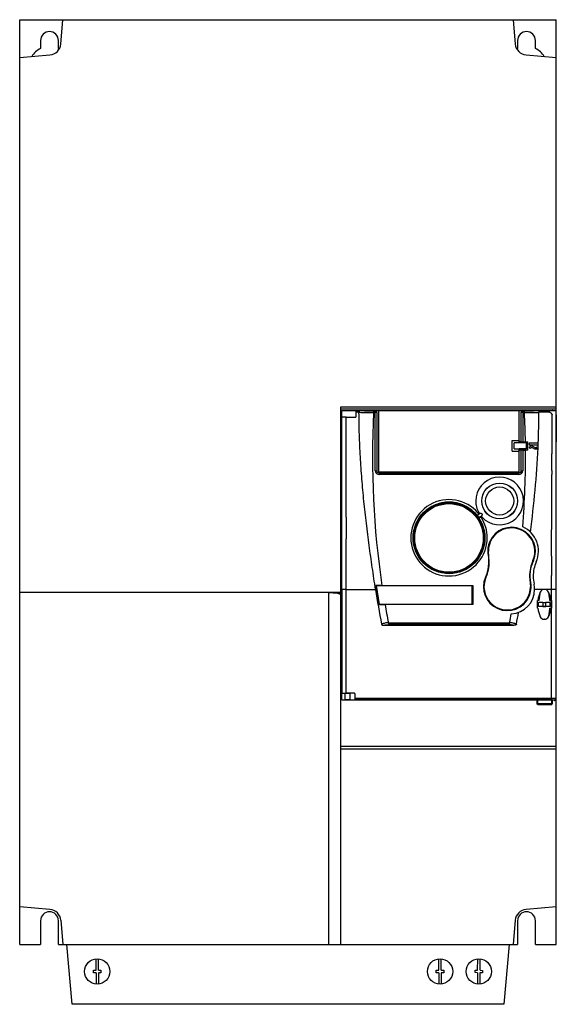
# Model space of a CAD drawing. Header units: millimetres. Extents: x 51 to 231, y 28 to 358.
import ezdxf

# ---------------------------------------------------------------- set-up
doc = ezdxf.new("R2010")
doc.units = ezdxf.units.MM
doc.header["$LTSCALE"] = 25.287162
doc.layers.get('0').update_dxf_attribs({"linetype": 'CONTINUOUS'})

msp = doc.modelspace()

# ---------------------------------------------------------------- linework, layer by layer
at = {"color": 7}
for p, q in [((50.71, 47.78), (50.71, 357.78)), ((50.71, 357.78), (230.71, 357.78)), ((64.49, 349.6), (65.21, 357.78)), ((216.21, 357.78), (216.92, 349.6)), ((230.71, 47.78), (230.71, 357.78)), ((57.71, 350.78), (57.71, 348.1)), ((63.71, 348.1), (63.71, 350.78)), ((217.71, 350.78), (217.71, 348.1)), ((223.71, 348.1), (223.71, 350.78)), ((50.71, 345.08), (60.86, 345.96)), ((220.56, 345.96), (230.71, 345.08)), ((158.41, 47.78), (158.41, 227.98)), ((158.41, 227.98), (230.71, 227.98)), ((158.41, 227.32), (230.71, 227.32)), ((158.71, 129.78), (158.71, 226.78)), ((158.71, 226.78), (230.71, 226.78)), ((160.17, 224.61), (163.47, 224.61)), ((163.47, 226.67), (163.47, 224.61)), ((164.52, 226.2), (163.47, 226.2)), ((169.97, 226.66), (169.04, 226.66)), ((169.39, 226.58), (169.39, 226.08)), ((169.39, 226.58), (170, 226.58)), ((170, 226.08), (169.39, 226.08)), ((169.97, 226.66), (170, 226.58)), ((170, 206.6), (170, 226.58)), ((170.47, 226.24), (170.44, 226.33)), ((170.5, 226.08), (170.47, 226.24)), ((170.5, 226.08), (170.5, 206.6)), ((171.21, 206.08), (171.21, 226.78)), ((218.21, 215.95), (218.21, 226.78)), ((218.92, 226.08), (218.94, 226.24)), ((218.92, 216.34), (218.92, 226.08)), ((218.97, 226.33), (218.94, 226.24)), ((219.42, 226.58), (219.45, 226.66)), ((220.02, 226.58), (219.42, 226.58)), ((219.42, 226.58), (219.42, 216.31)), ((220.03, 226.08), (219.42, 226.08)), ((220.37, 226.66), (219.45, 226.66)), ((220.03, 226.08), (220.03, 226.58)), ((224.81, 226.18), (224.89, 226.19)), ((228.39, 226.2), (224.89, 226.2)), ((228.39, 226.2), (228.39, 226.67)), ((229.22, 225.39), (229.21, 223.86)), ((229.25, 226.78), (229.27, 226.8)), ((229.27, 226.8), (229.31, 226.8)), ((229.21, 221.97), (229.2, 220.43)), ((229.21, 223.86), (229.21, 221.97)), ((229.2, 220.43), (229.19, 212.23)), ((215.85, 216.74), (218.21, 216.74)), ((215.85, 213.22), (215.85, 216.74)), ((216.61, 214), (216.61, 215.95)), ((218.21, 215.95), (216.61, 215.95)), ((219.42, 216.31), (220.35, 216.31)), ((220.61, 215.93), (220.58, 215.95)), ((220.58, 215.95), (220.58, 214)), ((220.61, 215.93), (220.61, 213.98)), ((221.11, 213.51), (221.11, 216.32)), ((221.61, 215.81), (221.61, 215.31)), ((224.58, 214.31), (224.23, 214.62)), ((224.61, 215.31), (224.61, 215.81)), ((224.62, 215.31), (224.64, 215.81)), ((224.63, 215.31), (224.65, 215.81)), ((215.85, 213.22), (218.21, 213.22)), ((218.21, 206.08), (218.21, 214)), ((219.23, 213.98), (218.21, 213.98)), ((218.92, 206.6), (218.92, 213.49)), ((220.6, 213.96), (219.22, 213.96)), ((219.42, 213.51), (220.39, 213.51)), ((219.42, 213.51), (219.42, 206.6)), ((220.58, 214), (220.61, 213.98)), ((220.61, 213.98), (220.6, 213.96)), ((221.61, 214.41), (221.98, 214.08)), ((224.04, 213.96), (224.07, 214.49)), ((224.04, 213.93), (224.04, 213.96)), ((229.18, 211.18), (229.19, 212.23)), ((229.18, 211.02), (229.18, 211.18)), ((229.18, 210.67), (229.18, 211.02)), ((229.18, 209.68), (229.18, 210.67)), ((229.18, 209.62), (229.18, 209.68)), ((229.18, 208.43), (229.18, 209.62)), ((229.18, 208.39), (229.18, 208.43)), ((229.18, 206.67), (229.18, 208.39)), ((171.2, 205.83), (194.01, 205.83)), ((218.21, 206.08), (171.21, 206.08)), ((171.3, 205.8), (218.12, 205.8)), ((171.3, 205.8), (171.3, 205.3)), ((218.12, 205.3), (171.3, 205.3)), ((194.01, 205.8), (194.01, 205.83)), ((195.41, 205.83), (218.19, 205.83)), ((195.41, 205.83), (195.41, 205.8)), ((218.12, 205.3), (218.12, 205.8)), ((229.18, 206.67), (229.17, 205.37)), ((229.17, 203.98), (229.17, 205.37)), ((229.16, 200.45), (229.17, 201.75)), ((229.17, 201.75), (229.17, 203.98)), ((229.16, 198.75), (229.16, 200.45)), ((229.16, 197.54), (229.16, 198.75)), ((229.14, 177.92), (229.15, 195.79)), ((229.15, 195.79), (229.16, 196.84)), ((229.16, 196.84), (229.16, 197.54)), ((204.71, 192.58), (204.47, 192.41)), ((205.18, 192.33), (204.49, 191.83)), ((205.05, 191.06), (205.74, 191.56)), ((160.21, 191.07), (160.21, 183.77)), ((205.59, 190.86), (205.83, 191.04)), ((160.21, 166.81), (160.21, 183.77)), ((183.88, 179.59), (183.62, 179.59)), ((208, 178.33), (207.82, 178.3)), ((208.21, 176.1), (207.91, 179.63)), ((222.87, 176.51), (223.04, 176.43)), ((229.14, 177.92), (229.14, 171.44)), ((207.08, 170.85), (206.91, 170.92)), ((221.74, 171.25), (222.04, 167.72)), ((221.95, 169.02), (222.13, 169.06)), ((229.14, 129.84), (229.14, 171.44)), ((158.41, 165.78), (50.71, 165.78)), ((154.41, 47.78), (154.41, 165.78)), ((154.41, 165.78), (157.28, 165.62)), ((158.41, 165.62), (157.28, 165.62)), ((157.28, 165.62), (158.18, 165.23)), ((158.18, 165.23), (158.41, 165.13)), ((158.8, 166.81), (158.77, 132.03)), ((160.17, 132.06), (160.21, 166.81)), ((160.21, 166.81), (170.08, 166.81)), ((170.41, 168.12), (170.19, 168.11)), ((170.19, 168.11), (170.41, 168.11)), ((170.41, 168.11), (202.41, 168.11)), ((171.41, 161.81), (170.41, 168.11)), ((172.24, 168.13), (202.72, 168.13)), ((202.41, 168.11), (202.71, 168.11)), ((202.41, 168.11), (202.41, 161.81)), ((202.71, 168.11), (202.72, 168.13)), ((202.71, 168.11), (202.71, 161.81)), ((202.72, 168.13), (202.72, 161.8)), ((226.65, 166.81), (223.43, 166.81)), ((226.75, 166.81), (226.66, 166.81)), ((229.14, 166.81), (226.77, 166.81)), ((230.54, 166.81), (230.54, 130.3)), ((171.41, 161.81), (171.2, 161.81)), ((171.2, 161.81), (171.4, 161.81)), ((202.41, 161.81), (171.41, 161.81)), ((202.72, 161.8), (173.25, 161.8)), ((202.71, 161.81), (202.41, 161.81)), ((202.71, 161.81), (202.72, 161.8)), ((224.35, 163.12), (224.49, 163.12)), ((224.41, 163.06), (224.35, 163.12)), ((224.35, 160.5), (224.35, 163.12)), ((224.75, 162.41), (224.77, 162.43)), ((224.75, 161.1), (224.75, 162.41)), ((224.77, 161.12), (224.77, 162.43)), ((226.21, 162.45), (227.21, 162.45)), ((226.21, 162.45), (226.21, 161.14)), ((227.21, 161.14), (227.21, 162.45)), ((228.64, 162.43), (228.66, 162.41)), ((228.64, 162.43), (228.64, 161.12)), ((228.66, 161.1), (228.66, 162.41)), ((228.92, 163.12), (229.07, 163.12)), ((229.01, 163.06), (229.07, 163.12)), ((229.07, 163.12), (229.07, 160.5)), ((224.41, 160.56), (224.35, 160.5)), ((224.49, 160.5), (224.35, 160.5)), ((224.75, 161.1), (224.77, 161.12)), ((228.66, 161.1), (224.75, 161.1)), ((226.21, 161.14), (227.21, 161.14)), ((228.64, 161.12), (228.66, 161.1)), ((229.07, 160.5), (228.92, 160.5)), ((229.01, 160.56), (229.07, 160.5)), ((174.38, 155.66), (215.04, 155.66)), ((174.38, 155.66), (174.38, 155.04)), ((215.04, 155.04), (215.04, 155.66)), ((226.75, 156.81), (226.66, 156.81)), ((172.93, 154.81), (216.49, 154.81)), ((215.04, 155.04), (174.38, 155.04)), ((158.71, 132.01), (158.77, 132.03)), ((159.93, 132.03), (159.91, 132.01)), ((159.93, 129.83), (159.93, 132.03)), ((162.96, 132.06), (160.17, 132.06)), ((161.49, 132.03), (161.51, 132.01)), ((161.49, 132.03), (161.49, 129.83)), ((162.96, 132.06), (162.89, 132.03)), ((158.71, 129.78), (224.31, 129.78)), ((159.93, 129.83), (159.91, 129.81)), ((161.49, 129.83), (161.51, 129.81)), ((163.09, 131.83), (163.17, 131.86)), ((163.09, 131.83), (163.09, 129.79)), ((163.14, 129.84), (163.09, 129.79)), ((163.09, 129.79), (222.01, 129.79)), ((229.14, 129.84), (163.14, 129.84)), ((163.17, 131.86), (163.17, 130.35)), ((163.17, 130.35), (229.14, 130.35)), ((163.17, 129.79), (163.17, 129.78)), ((205.48, 129.78), (205.48, 129.79)), ((222.01, 129.81), (224.31, 129.81)), ((222.01, 129.79), (222.01, 129.81)), ((224.31, 129.83), (224.31, 129.81)), ((224.31, 129.83), (224.31, 129.81)), ((224.31, 128.46), (224.31, 129.81)), ((224.51, 129.84), (229.1, 129.84)), ((229.3, 129.83), (229.31, 129.81)), ((229.3, 129.81), (229.3, 129.83)), ((229.31, 129.81), (229.9, 129.81)), ((229.31, 128.46), (229.31, 129.81)), ((229.31, 129.78), (230.71, 129.78)), ((229.9, 129.81), (230.21, 129.62)), ((230.04, 129.8), (230.21, 129.62)), ((224.33, 128.38), (224.31, 128.46)), ((229.1, 128.47), (224.51, 128.47)), ((224.51, 128.26), (229.11, 128.26)), ((229.28, 128.37), (229.29, 128.38)), ((229.29, 128.38), (229.31, 128.46)), ((230.71, 114.21), (158.41, 114.21)), ((158.41, 113.41), (230.71, 113.41)), ((60.86, 59.59), (50.71, 60.48)), ((230.71, 60.48), (220.56, 59.59)), ((57.71, 55.78), (57.71, 47.78)), ((63.71, 47.78), (63.71, 55.78)), ((64.49, 55.95), (65.21, 47.78)), ((216.92, 55.95), (216.21, 47.78)), ((217.71, 55.78), (217.71, 47.78)), ((223.71, 47.78), (223.71, 55.78)), ((50.71, 47.78), (57.71, 47.78)), ((63.71, 47.78), (217.71, 47.78)), ((68.31, 27.78), (66.56, 47.78)), ((214.86, 47.81), (213.11, 27.78)), ((223.71, 47.78), (230.71, 47.78)), ((76.31, 39.18), (76.31, 43)), ((77.11, 39.18), (77.11, 43)), ((191.31, 39.18), (191.31, 43)), ((192.11, 39.18), (192.11, 43)), ((204.31, 39.18), (204.35, 43)), ((205.11, 39.17), (205.15, 43)), ((75.44, 39.18), (76.31, 39.18)), ((75.44, 38.38), (75.44, 39.18)), ((76.31, 38.38), (75.44, 38.38)), ((76.31, 38.38), (76.31, 34.55)), ((77.11, 39.18), (77.96, 39.18)), ((77.96, 38.38), (77.11, 38.38)), ((77.11, 38.38), (77.11, 34.55)), ((77.96, 39.18), (77.96, 38.38)), ((190.44, 39.18), (191.31, 39.18)), ((190.44, 38.38), (190.44, 39.18)), ((191.31, 38.38), (190.44, 38.38)), ((191.31, 38.38), (191.31, 34.55)), ((192.11, 39.18), (192.96, 39.18)), ((192.96, 38.38), (192.11, 38.38)), ((192.11, 38.38), (192.11, 34.55)), ((192.96, 39.18), (192.96, 38.38)), ((203.45, 38.39), (203.46, 39.19)), ((204.3, 38.38), (203.45, 38.39)), ((203.46, 39.19), (204.31, 39.18)), ((204.3, 38.38), (204.27, 34.56)), ((205.1, 38.37), (205.07, 34.55)), ((205.97, 38.36), (205.1, 38.37)), ((205.11, 39.17), (205.98, 39.16)), ((205.98, 39.16), (205.97, 38.36)), ((213.11, 27.78), (68.31, 27.78))]:
    msp.add_line(p, q, dxfattribs=at)
msp.add_lwpolyline([(171.3, 205.8), (170.95, 205.88), (170.58, 206.24), (170.5, 206.6)], dxfattribs=at)
for centre, radius in [((211.7, 196.47), 6.02), ((211.7, 196.47), 6), ((211.7, 196.47), 4.7), ((194.71, 184.13), 12.03), ((194.71, 184.13), 12.02), ((194.71, 184.13), 12), ((194.71, 184.08), 11.75), ((194.71, 184.08), 11.5), ((76.71, 38.78), 4.24), ((191.71, 38.78), 4.24), ((204.71, 38.78), 4.24)]:
    msp.add_circle(centre, radius, dxfattribs=at)
for centre, radius, start, end in [((60.71, 350.78), 3, 0, 180), ((220.71, 350.78), 3, 0, 180), ((60.71, 341.78), 7, 115.3769, 148.424), ((60.51, 349.95), 4, 275, 355), ((60.71, 341.78), 7, 62.8455, 64.6231), ((220.91, 349.95), 4, 185, 265), ((220.71, 341.78), 7, 115.3769, 117.1542), ((220.71, 341.78), 7, 31.576, 64.6231), ((462.31, 211.45), 293.29, 177.1406, 188.4932), ((219.42, 226.08), 0.5, 89.9382, 134.9568), ((-72.92, 211.45), 293.31, 0.951, 2.8594), ((-60.2, 227.72), 285.09, 357.6064, 359.6915), ((229.15, 199.69), 25.71, 89.4045, 89.8454), ((228.29, 227.92), 1.51, 310.8257, 312.3444), ((229.31, 225.41), 1.39, 86.5667, 89.9979), ((229.16, 226.53), 1.14, 283.411, 284.5613), ((21663.5, 166.82), 21432.96, 179.843614, 180.000019), ((218.11, 214.98), 1.5, 40.8422, 86.1774), ((220.35, 354.41), 138.1, 269.9995, 270.3136), ((222.51, 213.61), 1.2, 50.7838, 138.5673), ((223.71, 215.08), 0.7, 230.7705, 318.5229), ((-77.62, 228.4), 302.53, 357.3317, 357.5209), ((218.11, 214.98), 1.5, 273.8226, 318.2469), ((-72.9, 211.45), 293.29, 355.3802, 0.4039), ((220.39, 85.55), 127.96, 89.6764, 90.0004), ((222.51, 213.61), 0.7, 50.7845, 138.5649), ((223.71, 215.09), 1.2, 230.7789, 316.5873), ((171.3, 206.6), 1.3, 180.0052, 269.9949), ((218.12, 206.6), 1.3, 270.0062, 359.9937), ((211.7, 196.48), 8, 222.8486, 179.9995), ((194.71, 184.13), 12.8, 40.2742, 359.9996), ((194.71, 184.08), 12.02, 0.2423, 179.7574), ((215.71, 179.63), 7.8, 336.2185, 179.9996), ((215.71, 179.63), 8.01, 336.4059, 156.0715), ((215.71, 179.63), 9, 336.4053, 65.4961), ((215.66, 179.66), 7.95, 156.0694, 156.4056), ((195.23, 176.1), 12.98, 336.2187, 360), ((234.72, 171.25), 12.98, 156.2187, 180), ((234.96, 171.22), 12.01, 156.4053, 180.0003), ((214.25, 167.72), 8.01, 156.4059, 336.4055), ((214.24, 167.72), 7.8, 156.2185, 359.9996), ((235, 171.23), 12.04, 180.0183, 192.4241), ((215.14, 166.86), 8.28, 0.0183, 12.4241), ((462.34, 211.45), 295.65, 188.6837, 190.9734), ((462.32, 211.45), 295.33, 188.4375, 189.6752), ((172.23, 39.91), 128.22, 89.9976, 90.8165), ((215.17, 166.86), 8.26, 272.9651, 359.9997), ((234.41, 161.81), 10, 155.6838, 172.4765), ((226.66, 165.31), 1.5, 89.9993, 155.6821), ((226.75, 165.31), 1.5, 24.3244, 90.0008), ((219.01, 161.81), 10, 7.5235, 24.3171), ((173.23, 299.65), 137.85, 269.2387, 270.0081), ((462.32, 211.45), 293.3, 189.7459, 190.964), ((233.99, 161.81), 9.25, 165.2926, 172.1117), ((219.42, 161.81), 9.25, 7.8881, 14.7071), ((-72.9, 211.45), 293.29, 349.036, 349.6213), ((-72.9, 211.45), 295.63, 349.0265, 349.8048), ((234.41, 161.81), 10, 187.5235, 204.3172), ((219.01, 161.81), 10, 335.6837, 352.4765), ((219.42, 161.8), 9.25, 345.2929, 352.1115), ((226.66, 158.31), 1.5, 204.325, 270.0015), ((226.75, 158.31), 1.5, 269.9983, 335.6813), ((-3.46, 129.81), 227.77, 359.6788, 0.0011), ((-17.19, 129.78), 241.7, 359.6889, 0.0137), ((696.9, 130.1), 467.79, 180.0323, 180.2002), ((229.14, 113.59), 16.26, 89.3751, 89.9995), ((450.95, 129.79), 221.64, 179.9945, 180.3246), ((230.03, 130.3), 0.501, 270.1861, 359.8106), ((230.21, 130.12), 0.499, 269.9023, 314.9647), ((60.51, 55.6), 4, 5, 85), ((220.91, 55.6), 4, 95, 175), ((60.71, 55.78), 3, 0, 180), ((220.71, 55.78), 3, 0, 180)]:
    msp.add_arc(centre, radius, start, end, dxfattribs=at)
for centre, major_axis, ratio, start_param, end_param in [((169.97, 226.16), (-0.158, 0.475), 0.998479, -1.559269, -0.321448), ((219.45, 226.16), (0.158, 0.475), 0.998479, 0.321448, 1.559269), ((219.42, 216.34), (0.5, 0), 0.050398, 3.124139, 4.712389), ((219.42, 213.49), (0.5, 0), 0.054417, 1.570796, 3.159046), ((226.21, 162.42), (1.5, 0), 0.017455, 1.570796, 2.858577), ((227.21, 162.42), (1.5, 0), 0.017455, 0.300214, 1.570796), ((226.21, 161.12), (1.5, 0), 0.017455, 1.570796, 2.858577), ((227.21, 161.12), (1.5, 0), 0.017455, 0.300214, 1.570796), ((162.89, 131.83), (0.19, 0.063), 0.998476, -0.320653, 1.24923), ((162.96, 131.86), (0.19, 0.063), 0.998476, -0.320653, 1.24923)]:
    msp.add_ellipse(centre, major_axis=major_axis, ratio=ratio, start_param=start_param, end_param=end_param, dxfattribs=at)
for points, knots in [([(160.17, 224.61), (160, 224.61), (159.68, 224.61), (159.25, 224.61), (158.96, 224.61), (158.82, 224.61), (158.77, 224.61)], [0, 0, 0, 0, 0.371414, 0.689652, 0.90964, 1, 1, 1, 1]), ([(160.21, 191.07), (160.21, 193.86), (160.2, 205.04), (160.19, 216.23), (160.17, 224.61)], [0, 0, 0, 0, 0.250101, 1, 1, 1, 1]), ([(164.73, 226.67), (164.7, 226.67), (164.66, 226.64), (164.62, 226.59), (164.58, 226.51), (164.54, 226.38), (164.52, 226.26), (164.52, 226.2)], [0, 0, 0, 0, 0.152532, 0.252231, 0.370427, 0.660029, 1, 1, 1, 1]), ([(164.52, 226.19), (165.27, 226.15), (166.89, 226.1), (168.51, 226.08), (169.39, 226.08)], [0, 0, 0, 0, 0.460689, 1, 1, 1, 1]), ([(170.08, 166.81), (169.7, 169.27), (168.97, 174.19), (167.58, 184.05), (166.37, 193.93), (165.47, 203.84), (164.96, 211.28), (164.63, 218.73), (164.53, 223.7), (164.52, 226.19)], [0, 0, 0, 0, 0.125062, 0.250118, 0.500179, 0.625183, 0.750158, 0.8751, 1, 1, 1, 1]), ([(169.39, 226.58), (168.54, 226.58), (166.99, 226.59), (165.44, 226.64), (164.73, 226.67)], [0, 0, 0, 0, 0.54274, 1, 1, 1, 1]), ([(170.47, 226.24), (170.44, 226.34), (170.31, 226.51), (170.1, 226.58), (170, 226.58)], [0, 0, 0, 0, 0.499766, 1, 1, 1, 1]), ([(170.5, 226.08), (170.5, 226.08), (170.48, 226.08), (170.46, 226.08), (170.41, 226.08), (170.32, 226.08), (170.18, 226.08), (170.06, 226.08), (170, 226.08)], [0, 0, 0, 0, 0.016275, 0.071057, 0.162483, 0.286649, 0.613235, 1, 1, 1, 1]), ([(219.42, 226.08), (219.35, 226.08), (219.23, 226.08), (219.09, 226.08), (219.01, 226.08), (218.95, 226.08), (218.94, 226.08), (218.91, 226.08), (218.92, 226.08)], [0, 0, 0, 0, 0.386767, 0.713354, 0.837519, 0.928945, 0.983728, 1, 1, 1, 1]), ([(224.69, 226.67), (223.98, 226.64), (222.42, 226.59), (220.87, 226.58), (220.02, 226.58)], [0, 0, 0, 0, 0.457258, 1, 1, 1, 1]), ([(220.03, 226.08), (220.89, 226.08), (222.48, 226.1), (224.07, 226.15), (224.81, 226.18)], [0, 0, 0, 0, 0.537554, 1, 1, 1, 1]), ([(224.69, 226.67), (224.71, 226.67), (224.76, 226.64), (224.8, 226.59), (224.84, 226.51), (224.88, 226.38), (224.89, 226.26), (224.89, 226.2)], [0, 0, 0, 0, 0.152527, 0.252221, 0.370413, 0.660021, 1, 1, 1, 1]), ([(228.39, 226.2), (228.49, 226.2), (228.7, 226.15), (228.91, 225.99), (229.05, 225.83), (229.16, 225.65), (229.21, 225.49), (229.22, 225.39)], [0, 0, 0, 0, 0.241363, 0.497535, 0.627861, 0.756342, 1, 1, 1, 1]), ([(224.61, 215.81), (224.38, 215.81), (223.38, 215.81), (222.38, 215.81), (221.61, 215.81)], [0, 0, 0, 0, 0.228608, 1, 1, 1, 1]), ([(221.61, 215.31), (221.88, 215.31), (222.88, 215.31), (223.88, 215.31), (224.61, 215.31)], [0, 0, 0, 0, 0.267763, 1, 1, 1, 1]), ([(222.05, 186.02), (222.64, 190.71), (223.69, 200.1), (224.36, 209.54), (224.58, 214.26)], [0, 0, 0, 0, 0.500106, 1, 1, 1, 1]), ([(170, 206.6), (170.03, 206.6), (170.09, 206.6), (170.18, 206.6), (170.27, 206.6), (170.35, 206.6), (170.4, 206.6), (170.44, 206.6), (170.46, 206.6), (170.48, 206.6), (170.49, 206.6), (170.49, 206.6), (170.5, 206.6), (170.5, 206.6)], [0, 0, 0, 0, 0.181726, 0.367363, 0.54625, 0.706255, 0.835984, 0.887498, 0.929354, 0.961105, 0.983059, 0.995821, 1, 1, 1, 1]), ([(218.92, 206.6), (218.92, 206.4), (218.75, 205.97), (218.32, 205.8), (218.12, 205.8)], [0, 0, 0, 0, 0.499979, 1, 1, 1, 1]), ([(218.92, 206.6), (218.91, 206.6), (218.94, 206.6), (218.95, 206.6), (219, 206.6), (219.09, 206.6), (219.24, 206.6), (219.35, 206.6), (219.42, 206.6)], [0, 0, 0, 0, 0.013855, 0.064981, 0.156792, 0.286201, 0.62788, 1, 1, 1, 1]), ([(203.7, 196.48), (203.7, 195.8), (203.87, 194.44), (204.38, 193.17), (204.71, 192.58)], [0, 0, 0, 0, 0.5, 1, 1, 1, 1]), ([(205.05, 191.06), (204.96, 191.03), (204.75, 191.02), (204.46, 191.22), (204.36, 191.55), (204.44, 191.76), (204.49, 191.83)], [0, 0, 0, 0, 0.225652, 0.499683, 0.773999, 1, 1, 1, 1]), ([(204.47, 192.41), (204.51, 192.36), (204.57, 192.26), (204.6, 192.05), (204.55, 191.91), (204.49, 191.83)], [0, 0, 0, 0, 0.288955, 0.551266, 1, 1, 1, 1]), ([(205.18, 192.33), (205.14, 192.32), (205.06, 192.31), (204.92, 192.35), (204.8, 192.44), (204.74, 192.53), (204.71, 192.58)], [0, 0, 0, 0, 0.208771, 0.437374, 0.703217, 1, 1, 1, 1]), ([(205.18, 192.33), (205.27, 192.36), (205.42, 192.35), (205.62, 192.28), (205.71, 192.2), (205.74, 192.15)], [0, 0, 0, 0, 0.446226, 0.711114, 1, 1, 1, 1]), ([(205.83, 191.04), (205.79, 191.08), (205.73, 191.17), (205.68, 191.31), (205.68, 191.45), (205.72, 191.53), (205.74, 191.56)], [0, 0, 0, 0, 0.297052, 0.562844, 0.791278, 1, 1, 1, 1]), ([(205.74, 192.15), (205.78, 192.1), (205.82, 191.99), (205.84, 191.78), (205.79, 191.64), (205.74, 191.56)], [0, 0, 0, 0, 0.289083, 0.55394, 1, 1, 1, 1]), ([(205.05, 191.06), (205.14, 191.09), (205.3, 191.09), (205.48, 191), (205.56, 190.92), (205.59, 190.86)], [0, 0, 0, 0, 0.448598, 0.710852, 1, 1, 1, 1]), ([(207.51, 184.13), (207.51, 185.31), (207.18, 187.68), (206.21, 189.86), (205.59, 190.86)], [0, 0, 0, 0, 0.5, 1, 1, 1, 1]), ([(208.37, 182.84), (208.06, 182.13), (207.65, 180.62), (207.69, 179.06), (207.81, 178.3)], [0, 0, 0, 0, 0.5, 1, 1, 1, 1]), ([(207.81, 178.3), (208.02, 177.07), (208.08, 174.52), (207.41, 172.07), (206.91, 170.93)], [0, 0, 0, 0, 0.5, 1, 1, 1, 1]), ([(222.14, 169.06), (221.93, 170.29), (221.87, 172.83), (222.54, 175.28), (223.04, 176.43)], [0, 0, 0, 0, 0.5, 1, 1, 1, 1]), ([(221.58, 164.52), (221.89, 165.22), (222.3, 166.73), (222.27, 168.3), (222.14, 169.06)], [0, 0, 0, 0, 0.5, 1, 1, 1, 1]), ([(160.21, 166.81), (160.03, 166.81), (159.71, 166.81), (159.28, 166.81), (158.99, 166.81), (158.84, 166.81), (158.8, 166.81)], [0, 0, 0, 0, 0.370851, 0.689075, 0.909325, 1, 1, 1, 1]), ([(225.05, 164.16), (225.09, 164.28), (225.14, 164.52), (225.2, 164.86), (225.25, 165.17), (225.28, 165.43), (225.29, 165.64), (225.3, 165.79), (225.3, 165.88), (225.29, 165.92), (225.29, 165.93)], [0, 0, 0, 0, 0.207737, 0.404611, 0.582824, 0.731758, 0.848323, 0.933902, 0.980712, 1, 1, 1, 1]), ([(228.12, 165.93), (228.13, 165.92), (228.12, 165.88), (228.12, 165.79), (228.12, 165.64), (228.14, 165.48), (228.15, 165.32), (228.16, 165.18), (228.18, 165.03), (228.21, 164.87), (228.24, 164.7), (228.28, 164.52), (228.31, 164.34), (228.34, 164.22), (228.36, 164.16)], [0, 0, 0, 0, 0.020937, 0.065943, 0.150876, 0.271542, 0.339477, 0.415808, 0.502921, 0.596568, 0.693498, 0.792864, 0.895563, 1, 1, 1, 1]), ([(230.54, 166.81), (230.49, 166.81), (230.35, 166.81), (230.06, 166.81), (229.63, 166.81), (229.31, 166.81), (229.14, 166.81)], [0, 0, 0, 0, 0.09062, 0.310715, 0.628873, 1, 1, 1, 1]), ([(224.84, 163.08), (224.79, 163.09), (224.7, 163.09), (224.6, 163.1), (224.54, 163.11), (224.52, 163.11), (224.5, 163.11), (224.49, 163.12), (224.49, 163.12)], [0, 0, 0, 0, 0.433021, 0.744335, 0.85368, 0.932081, 0.979909, 1, 1, 1, 1]), ([(228.58, 163.08), (228.63, 163.09), (228.71, 163.09), (228.81, 163.1), (228.87, 163.11), (228.9, 163.11), (228.91, 163.11), (228.92, 163.12), (228.92, 163.12)], [0, 0, 0, 0, 0.433019, 0.744348, 0.853701, 0.932098, 0.979914, 1, 1, 1, 1]), ([(228.36, 159.46), (228.32, 159.34), (228.28, 159.1), (228.21, 158.76), (228.16, 158.45), (228.14, 158.19), (228.13, 157.98), (228.12, 157.84), (228.12, 157.77), (228.12, 157.73), (228.12, 157.71), (228.12, 157.7), (228.12, 157.7)], [0, 0, 0, 0, 0.208571, 0.405732, 0.584888, 0.733459, 0.849585, 0.93525, 0.963282, 0.981689, 0.993013, 1, 1, 1, 1]), ([(228.58, 160.53), (228.63, 160.53), (228.7, 160.53), (228.78, 160.52), (228.83, 160.52), (228.87, 160.52), (228.9, 160.51), (228.91, 160.51), (228.92, 160.51), (228.92, 160.5)], [0, 0, 0, 0, 0.434607, 0.606209, 0.746831, 0.856314, 0.934577, 0.981814, 1, 1, 1, 1]), ([(174.38, 155.66), (173.98, 155.65), (173.2, 155.56), (172.45, 155.32), (172.09, 155.17)], [0, 0, 0, 0, 0.507155, 1, 1, 1, 1]), ([(172.09, 155.17), (172.1, 155.13), (172.13, 155.05), (172.22, 154.96), (172.33, 154.9), (172.48, 154.85), (172.68, 154.82), (172.85, 154.81), (172.93, 154.81)], [0, 0, 0, 0, 0.124704, 0.249507, 0.374533, 0.499665, 0.749735, 1, 1, 1, 1]), ([(217.32, 155.17), (216.97, 155.32), (216.22, 155.56), (215.44, 155.65), (215.04, 155.66)], [0, 0, 0, 0, 0.492845, 1, 1, 1, 1]), ([(217.32, 155.17), (217.31, 155.13), (217.28, 155.05), (217.2, 154.96), (217.09, 154.9), (216.93, 154.85), (216.73, 154.82), (216.57, 154.81), (216.49, 154.81)], [0, 0, 0, 0, 0.124703, 0.249506, 0.374532, 0.499664, 0.749735, 1, 1, 1, 1]), ([(172.93, 154.81), (173.04, 154.85), (173.52, 154.98), (174.01, 155.04), (174.38, 155.04)], [0, 0, 0, 0, 0.247059, 1, 1, 1, 1]), ([(215.04, 155.04), (215.16, 155.04), (215.65, 155.02), (216.14, 154.93), (216.49, 154.81)], [0, 0, 0, 0, 0.252969, 1, 1, 1, 1]), ([(158.77, 132.03), (158.78, 132.03), (158.79, 132.04), (158.81, 132.04), (158.85, 132.04), (158.93, 132.04), (159.04, 132.05), (159.22, 132.05), (159.42, 132.05), (159.74, 132.06), (160, 132.06), (160.17, 132.06)], [0, 0, 0, 0, 0.009642, 0.028102, 0.055256, 0.090918, 0.186336, 0.310989, 0.460314, 0.629028, 1, 1, 1, 1]), ([(159.93, 132.03), (160.19, 132.04), (160.71, 132.04), (161.23, 132.04), (161.49, 132.03)], [0, 0, 0, 0, 0.5, 1, 1, 1, 1]), ([(161.49, 129.83), (161.23, 129.84), (160.71, 129.84), (160.19, 129.84), (159.93, 129.83)], [0, 0, 0, 0, 0.5, 1, 1, 1, 1]), ([(163.17, 130.35), (163.17, 130.28), (163.16, 130.19), (163.16, 130.08), (163.16, 130), (163.15, 129.94), (163.15, 129.9), (163.15, 129.87), (163.14, 129.85), (163.14, 129.84)], [0, 0, 0, 0, 0.369636, 0.537949, 0.686903, 0.81134, 0.906985, 0.970314, 1, 1, 1, 1]), ([(224.51, 129.84), (224.49, 129.84), (224.45, 129.84), (224.4, 129.84), (224.37, 129.84), (224.35, 129.83), (224.33, 129.83), (224.32, 129.83), (224.31, 129.83), (224.31, 129.83)], [0, 0, 0, 0, 0.376895, 0.54839, 0.698706, 0.822814, 0.916052, 0.975475, 1, 1, 1, 1]), ([(229.3, 129.83), (229.3, 129.83), (229.29, 129.83), (229.28, 129.83), (229.27, 129.83), (229.24, 129.84), (229.21, 129.84), (229.16, 129.84), (229.13, 129.84), (229.1, 129.84)], [0, 0, 0, 0, 0.024523, 0.083945, 0.177185, 0.301298, 0.451618, 0.623117, 1, 1, 1, 1]), ([(229.14, 130.35), (229.23, 130.35), (229.4, 130.34), (229.65, 130.34), (229.88, 130.34), (230.09, 130.33), (230.26, 130.33), (230.38, 130.32), (230.46, 130.31), (230.49, 130.31), (230.52, 130.3), (230.53, 130.3), (230.54, 130.3)], [0, 0, 0, 0, 0.188541, 0.370632, 0.53919, 0.68838, 0.812942, 0.908349, 0.944056, 0.971306, 0.98995, 1, 1, 1, 1]), ([(229.32, 129.84), (229.41, 129.84), (229.54, 129.84), (229.71, 129.83), (229.81, 129.83), (229.9, 129.82), (229.97, 129.82), (230.01, 129.81), (230.03, 129.8), (230.04, 129.8)], [0, 0, 0, 0, 0.381951, 0.549771, 0.696139, 0.817025, 0.909268, 0.970496, 1, 1, 1, 1]), ([(224.34, 128.5), (224.33, 128.5), (224.32, 128.51), (224.31, 128.52), (224.31, 128.53)], [0, 0, 0, 0, 0.341674, 1, 1, 1, 1]), ([(224.31, 128.53), (224.31, 128.52), (224.31, 128.5), (224.31, 128.48), (224.31, 128.47), (224.31, 128.46), (224.31, 128.46)], [0, 0, 0, 0, 0.41279, 0.737642, 0.939822, 1, 1, 1, 1]), ([(224.51, 128.26), (224.47, 128.26), (224.39, 128.28), (224.34, 128.34), (224.33, 128.38)], [0, 0, 0, 0, 0.500002, 1, 1, 1, 1]), ([(224.51, 128.47), (224.48, 128.47), (224.43, 128.47), (224.38, 128.48), (224.36, 128.49)], [0, 0, 0, 0, 0.53898, 1, 1, 1, 1]), ([(224.51, 128.47), (224.51, 128.44), (224.51, 128.4), (224.51, 128.35), (224.51, 128.32), (224.51, 128.3), (224.51, 128.28), (224.51, 128.27), (224.51, 128.26), (224.51, 128.26), (224.51, 128.26), (224.51, 128.26)], [0, 0, 0, 0, 0.402687, 0.575682, 0.723076, 0.841682, 0.928542, 0.959422, 0.981723, 0.995292, 1, 1, 1, 1]), ([(229.1, 128.47), (229.12, 128.47), (229.17, 128.47), (229.22, 128.48), (229.25, 128.49)], [0, 0, 0, 0, 0.273833, 1, 1, 1, 1]), ([(229.11, 128.26), (229.11, 128.26), (229.11, 128.26), (229.11, 128.26), (229.11, 128.27), (229.11, 128.28), (229.11, 128.3), (229.11, 128.32), (229.11, 128.35), (229.11, 128.4), (229.11, 128.44), (229.1, 128.47)], [0, 0, 0, 0, 0.004702, 0.018271, 0.040573, 0.071452, 0.158305, 0.276903, 0.424294, 0.597297, 1, 1, 1, 1]), ([(229.11, 128.26), (229.14, 128.26), (229.22, 128.28), (229.27, 128.34), (229.28, 128.37)], [0, 0, 0, 0, 0.500032, 1, 1, 1, 1]), ([(229.28, 128.5), (229.28, 128.5), (229.29, 128.51), (229.31, 128.52), (229.31, 128.53)], [0, 0, 0, 0, 0.326314, 1, 1, 1, 1]), ([(229.31, 128.53), (229.31, 128.52), (229.31, 128.51), (229.31, 128.49), (229.31, 128.47), (229.31, 128.47), (229.31, 128.46), (229.31, 128.46), (229.31, 128.46)], [0, 0, 0, 0, 0.408716, 0.736495, 0.854654, 0.937257, 0.984628, 1, 1, 1, 1])]:
    msp.add_open_spline(points, degree=3, knots=knots, dxfattribs=at)
for points in [[(164.52, 226.19), (164.52, 226.19), (164.52, 226.2), (164.52, 226.2)], [(218.94, 226.24), (218.97, 226.31), (219.01, 226.38), (219.06, 226.43)], [(224.89, 226.18), (224.89, 226.19), (224.89, 226.2), (224.89, 226.2)], [(229.22, 225.39), (229.29, 225.39), (229.35, 225.4), (229.42, 225.42)], [(220.58, 215.95), (219.79, 215.95), (219, 215.95), (218.21, 215.95)], [(216.61, 214), (217.93, 214), (219.26, 214), (220.58, 214)], [(224.36, 128.49), (224.35, 128.49), (224.34, 128.5), (224.34, 128.5)], [(229.25, 128.49), (229.26, 128.49), (229.27, 128.49), (229.28, 128.5)]]:
    msp.add_open_spline(points, degree=3, dxfattribs=at)

doc.saveas('drawing.dxf')
